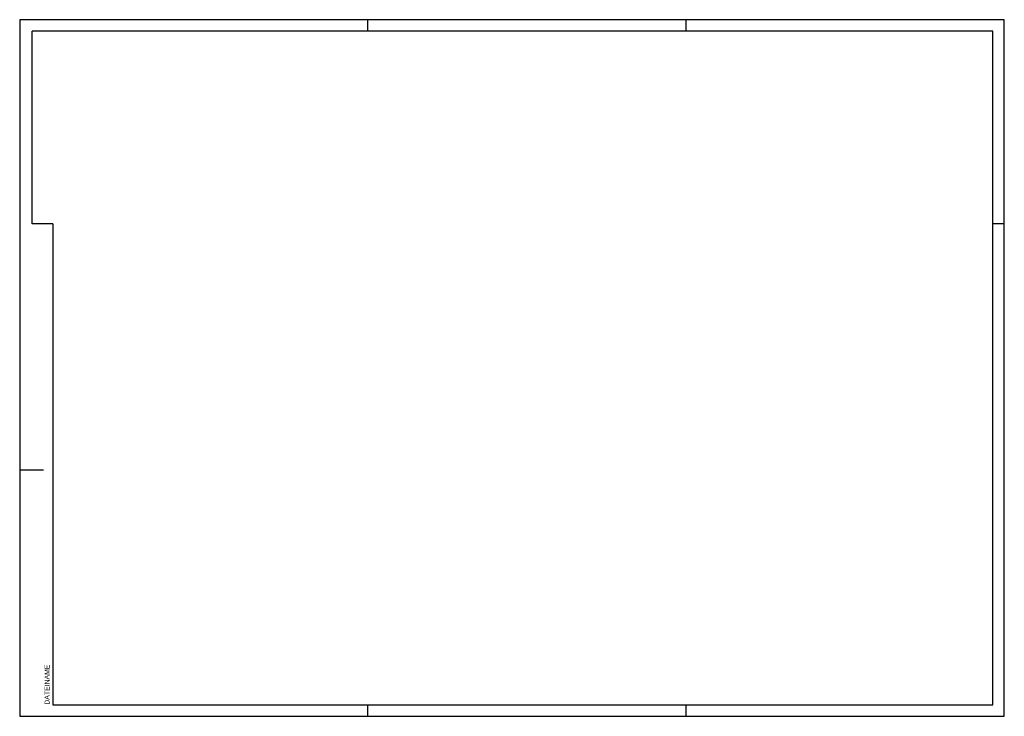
# Model space of a CAD drawing. Extents: x 45153 to 45747, y 3549 to 3969.
import ezdxf

# ---------------------------------------------------------------- set-up
doc = ezdxf.new("R2010")
doc.units = 0
doc.header["$LTSCALE"] = 600
doc.header["$MEASUREMENT"] = 0
doc.layers.add('RAHMEN', color=8, linetype='CONTINUOUS')
doc.layers.add('RAND', color=9, linetype='CONTINUOUS')

msp = doc.modelspace()

# ---------------------------------------------------------------- linework, layer by layer
at = {"layer": 'RAHMEN'}
for p, q in [((45740.48, 3962.09), (45160.95, 3962.09)), ((45160.95, 3846.09), (45160.95, 3962.09)), ((45740.48, 3556.09), (45740.48, 3962.09)), ((45173.48, 3846.09), (45160.95, 3846.09)), ((45173.48, 3846.09), (45173.48, 3556.09)), ((45173.48, 3556.09), (45740.48, 3556.09))]:
    msp.add_line(p, q, dxfattribs=at)
at = {"layer": 'RAND'}
for p, q in [((45153.48, 3969.09), (45153.48, 3549.09)), ((45747.48, 3969.09), (45153.48, 3969.09)), ((45363.48, 3962.09), (45363.48, 3969.09)), ((45555.48, 3962.09), (45555.48, 3969.09)), ((45747.48, 3549.09), (45747.48, 3969.09)), ((45740.48, 3846.29), (45747.48, 3846.29)), ((45153.74, 3697.59), (45167.88, 3697.59)), ((45363.48, 3549.09), (45363.48, 3556.09)), ((45555.48, 3549.09), (45555.48, 3556.09)), ((45153.48, 3549.09), (45747.48, 3549.09))]:
    msp.add_line(p, q, dxfattribs=at)

# ---------------------------------------------------------------- texts
msp.add_attdef('DATEINAME', (45171.48, 3556.09), '', height=3, rotation=90, dxfattribs=at)

doc.saveas('drawing.dxf')
